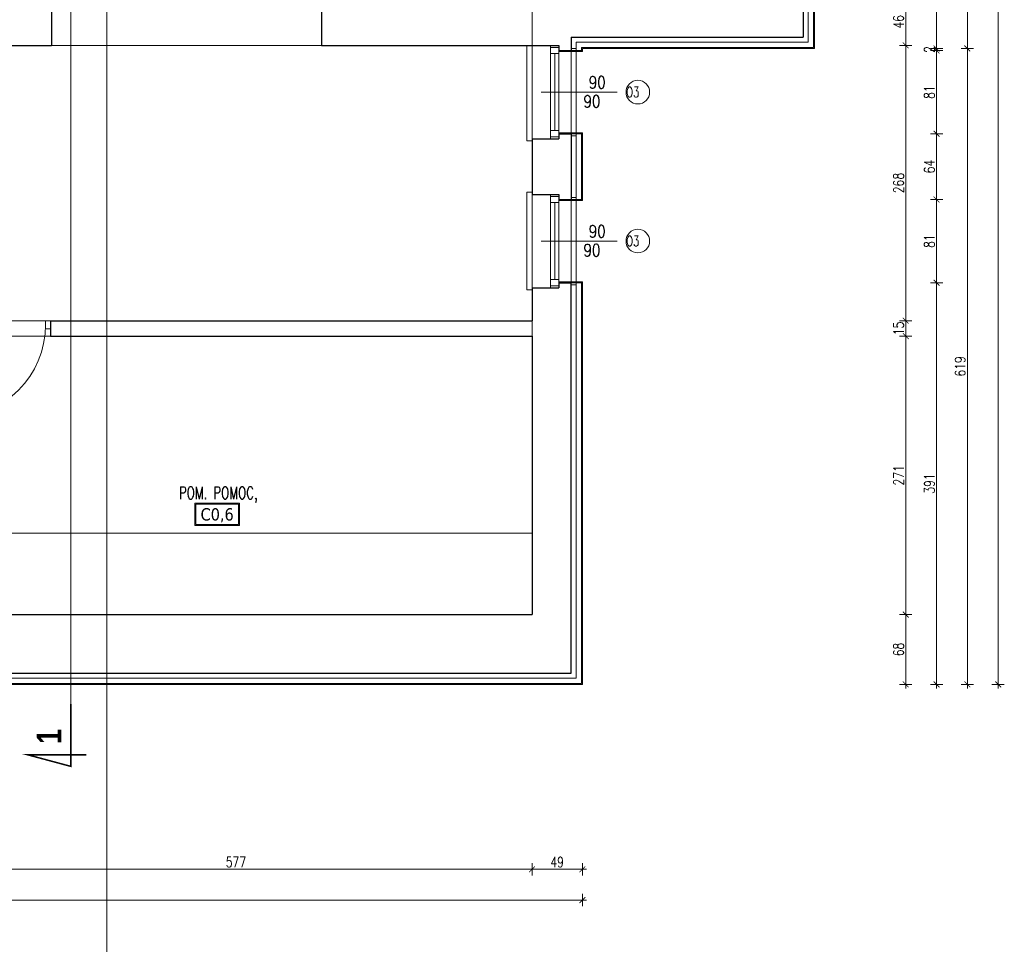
# Model space of a CAD drawing. Header units: millimetres. Extents: x 15214 to 140083, y -437840 to -79279.
# Tile 219 of 256: x 52681 to 53640, y -198336 to -197436. Entities that reach past the tile are written whole.
import ezdxf
from ezdxf.enums import TextEntityAlignment as Align

# ---------------------------------------------------------------- set-up
doc = ezdxf.new("R2010")
doc.units = ezdxf.units.MM
doc.linetypes.add('HIDDEN', pattern=[9.525, 6.35, -3.175])
doc.layers.get('0').update_dxf_attribs({"lineweight": 0})
for name, color, linetype, lineweight in [('! tynk', 21, 'Continuous', 0), ('A_wymiary', 7, 'Continuous', 5), ('Istn-cienka', 4, 'Continuous', 9), ('Istn-drzwi', 1, 'Continuous', 13), ('Istn-okna', 6, 'Continuous', 13), ('Istn-sciany', 3, 'Continuous', 30), ('Istn-widok', 1, 'Continuous', 15), ('Ocieplenie', 4, 'ZIGZAG', 5), ('Opis', 8, 'Continuous', 13), ('Opis_okna', 8, 'Continuous', 15), ('Opis_pom', 9, 'Continuous', 18)]:
    doc.layers.add(name, color=color, linetype=linetype, lineweight=lineweight)
doc.layers.add('Powierzchnia', color=140, linetype='Continuous', lineweight=5, plot=False)
doc.layers.add('ramki', color=66, linetype='Continuous', lineweight=9, plot=False)
doc.layers.add('Wyburzenia', color=7, linetype='Continuous', lineweight=13, true_color=0xb0b0b0)
doc.styles.add('ARCHETYP', font='romans.shx', dxfattribs={"height": 15})
doc.styles.add('ARIAL', font='tahoma.ttf')
doc.styles.add('SIMPLEX', font='simplex.shx', dxfattribs={"width": 0.77})
doc.styles.add('STYLE7', font='ARIALNB.TTF')
doc.styles.add('TXT', font='simplex.shx')
doc.linetypes.add('ZIGZAG', pattern='A,0.00254,-5.08,[131,ltypeshp.shx,S=5.08,R=0,X=-5.08,Y=0],-10.16,[131,ltypeshp.shx,S=5.08,R=180,X=5.08,Y=0],-5.08', length=20.32254)
doc.dimstyles.new('OL PB 100', dxfattribs={"dimscale": 4, "dimtxt": 2.5, "dimasz": 0.1, "dimexe": 10, "dimexo": 10, "dimgap": 0.5, "dimtad": 1, "dimdec": 1, "dimrnd": 0.5, "dimzin": 9, "dimdsep": 46, "dimtxsty": 'SIMPLEX', "dimblk": 'thick_MSz', "dimcen": 0.05, "dimdle": 8, "dimse1": 1, "dimse2": 1, "dimclrd": 256, "dimclre": 256, "dimclrt": 3, "dimadec": 1, "dimazin": 2, "dimtfac": 1, "dimtdec": 1, "dimtix": 1, "dimtofl": 0, "dimtmove": 2, "dimatfit": 3, "dimldrblk": 'thick_MSz', "dimfxl": 10, "dimfxlon": 1, "dimtolj": 1, "dimlwd": -1, "dimlwe": -1, "dimarcsym": 0})

# ---------------------------------------------------------------- blocks, each defined once
blk = doc.blocks.new('thick_MSz')
for p, q in [((-10, 0), (10, 0)), ((0, 15), (0, -15))]:
    blk.add_line(p, q)
at = {"const_width": 2, "elevation": 2}
blk.add_lwpolyline([(-7.1, -7.1), (7.1, 7.1)], dxfattribs=at)
blk = doc.blocks.new('*D461')
at = {"layer": 'A_wymiary', "transparency": 16777216}
blk.add_line((53633.71, -195636.99), (53633.71, -198082.19), dxfattribs=at)
at = {"layer": 'DEFPOINTS', "color": 0, "transparency": 16777216}
for p in [(53228.71, -195636.59), (53228.71, -198082.59), (53633.71, -198082.59)]:
    blk.add_point(p, dxfattribs=at)
at = {"layer": 'A_wymiary', "transparency": 16777216, "xscale": 0.4, "yscale": 0.4, "zscale": 0.4}
for p, rotation in [((53633.71, -195636.59), 90), ((53633.71, -198082.59), 270)]:
    blk.add_blockref('thick_MSz', p, dxfattribs=dict(at, rotation=rotation))
at = {"layer": 'A_wymiary', "color": 3, "transparency": 16777216, "insert": (53626.71, -196859.59), "char_height": 10, "attachment_point": 5, "rotation": 90, "style": 'SIMPLEX'}
blk.add_mtext('\\A1;2446', dxfattribs=at)
blk = doc.blocks.new('*D464')
at = {"layer": 'A_wymiary', "transparency": 16777216}
blk.add_line((53603.71, -196839.99), (53603.71, -197463.19), dxfattribs=at)
at = {"layer": 'DEFPOINTS', "color": 0, "transparency": 16777216}
for p in [(53513.71, -196839.59), (53454.71, -197463.59), (53603.71, -197463.59)]:
    blk.add_point(p, dxfattribs=at)
at = {"layer": 'A_wymiary', "transparency": 16777216, "xscale": 0.4, "yscale": 0.4, "zscale": 0.4}
for p, rotation in [((53603.71, -196839.59), 90), ((53603.71, -197463.59), 270)]:
    blk.add_blockref('thick_MSz', p, dxfattribs=dict(at, rotation=rotation))
at = {"layer": 'A_wymiary', "color": 3, "transparency": 16777216, "insert": (53596.71, -197151.59), "char_height": 10, "attachment_point": 5, "rotation": 90, "style": 'SIMPLEX'}
blk.add_mtext('\\A1;624', dxfattribs=at)
blk = doc.blocks.new('*D465')
at = {"layer": 'A_wymiary', "transparency": 16777216}
blk.add_line((53603.71, -197463.99), (53603.71, -198082.19), dxfattribs=at)
at = {"layer": 'DEFPOINTS', "color": 0, "transparency": 16777216}
for p in [(53454.71, -197463.59), (53454.71, -198082.59), (53603.71, -198082.59)]:
    blk.add_point(p, dxfattribs=at)
at = {"layer": 'A_wymiary', "transparency": 16777216, "xscale": 0.4, "yscale": 0.4, "zscale": 0.4}
for p, rotation in [((53603.71, -197463.59), 90), ((53603.71, -198082.59), 270)]:
    blk.add_blockref('thick_MSz', p, dxfattribs=dict(at, rotation=rotation))
at = {"layer": 'A_wymiary', "color": 3, "transparency": 16777216, "insert": (53596.71, -197773.09), "char_height": 10, "attachment_point": 5, "rotation": 90, "style": 'SIMPLEX'}
blk.add_mtext('\\A1;619', dxfattribs=at)
blk = doc.blocks.new('*D480')
at = {"layer": 'A_wymiary', "transparency": 16777216}
blk.add_line((53573.71, -196839.99), (53573.71, -197463.19), dxfattribs=at)
at = {"layer": 'DEFPOINTS', "color": 0, "transparency": 16777216}
for p in [(53513.71, -196839.59), (53454.71, -197463.59), (53573.71, -197463.59)]:
    blk.add_point(p, dxfattribs=at)
at = {"layer": 'A_wymiary', "transparency": 16777216, "xscale": 0.4, "yscale": 0.4, "zscale": 0.4}
for p, rotation in [((53573.71, -196839.59), 90), ((53573.71, -197463.59), 270)]:
    blk.add_blockref('thick_MSz', p, dxfattribs=dict(at, rotation=rotation))
at = {"layer": 'A_wymiary', "color": 3, "transparency": 16777216, "insert": (53566.71, -197151.59), "char_height": 10, "attachment_point": 5, "rotation": 90, "style": 'SIMPLEX'}
blk.add_mtext('\\A1;624', dxfattribs=at)
blk = doc.blocks.new('*D481')
at = {"layer": 'A_wymiary', "transparency": 16777216}
for p, q in [((53573.71, -197463.19), (53573.71, -197462.79)), ((53573.71, -197465.99), (53573.71, -197466.39))]:
    blk.add_line(p, q, dxfattribs=at)
at = {"layer": 'DEFPOINTS', "color": 0, "transparency": 16777216}
for p in [(53217.71, -197465.59), (53454.71, -197463.59), (53573.71, -197465.59)]:
    blk.add_point(p, dxfattribs=at)
at = {"layer": 'A_wymiary', "transparency": 16777216, "xscale": 0.4, "yscale": 0.4, "zscale": 0.4}
for p, rotation in [((53573.71, -197463.59), 270), ((53573.71, -197465.59), 90)]:
    blk.add_blockref('thick_MSz', p, dxfattribs=dict(at, rotation=rotation))
at = {"layer": 'A_wymiary', "color": 3, "transparency": 16777216, "insert": (53566.71, -197464.59), "char_height": 10, "attachment_point": 5, "rotation": 90, "style": 'SIMPLEX'}
blk.add_mtext('\\A1;2', dxfattribs=at)
blk = doc.blocks.new('*D482')
at = {"layer": 'A_wymiary', "transparency": 16777216}
blk.add_line((53573.71, -197465.99), (53573.71, -197546.19), dxfattribs=at)
at = {"layer": 'DEFPOINTS', "color": 0, "transparency": 16777216}
for p in [(53217.71, -197465.59), (53217.71, -197546.59), (53573.71, -197546.59)]:
    blk.add_point(p, dxfattribs=at)
at = {"layer": 'A_wymiary', "transparency": 16777216, "xscale": 0.4, "yscale": 0.4, "zscale": 0.4}
for p, rotation in [((53573.71, -197465.59), 90), ((53573.71, -197546.59), 270)]:
    blk.add_blockref('thick_MSz', p, dxfattribs=dict(at, rotation=rotation))
at = {"layer": 'A_wymiary', "color": 3, "transparency": 16777216, "insert": (53566.71, -197506.09), "char_height": 10, "attachment_point": 5, "rotation": 90, "style": 'SIMPLEX'}
blk.add_mtext('\\A1;81', dxfattribs=at)
blk = doc.blocks.new('*D483')
at = {"layer": 'A_wymiary', "transparency": 16777216}
blk.add_line((53573.71, -197546.99), (53573.71, -197610.19), dxfattribs=at)
at = {"layer": 'DEFPOINTS', "color": 0, "transparency": 16777216}
for p in [(53217.71, -197546.59), (53217.71, -197610.59), (53573.71, -197610.59)]:
    blk.add_point(p, dxfattribs=at)
at = {"layer": 'A_wymiary', "transparency": 16777216, "xscale": 0.4, "yscale": 0.4, "zscale": 0.4}
for p, rotation in [((53573.71, -197546.59), 90), ((53573.71, -197610.59), 270)]:
    blk.add_blockref('thick_MSz', p, dxfattribs=dict(at, rotation=rotation))
at = {"layer": 'A_wymiary', "color": 3, "transparency": 16777216, "insert": (53566.71, -197578.59), "char_height": 10, "attachment_point": 5, "rotation": 90, "style": 'SIMPLEX'}
blk.add_mtext('\\A1;64', dxfattribs=at)
blk = doc.blocks.new('*D484')
at = {"layer": 'A_wymiary', "transparency": 16777216}
blk.add_line((53573.71, -197610.99), (53573.71, -197691.19), dxfattribs=at)
at = {"layer": 'DEFPOINTS', "color": 0, "transparency": 16777216}
for p in [(53217.71, -197610.59), (53217.71, -197691.59), (53573.71, -197691.59)]:
    blk.add_point(p, dxfattribs=at)
at = {"layer": 'A_wymiary', "transparency": 16777216, "xscale": 0.4, "yscale": 0.4, "zscale": 0.4}
for p, rotation in [((53573.71, -197610.59), 90), ((53573.71, -197691.59), 270)]:
    blk.add_blockref('thick_MSz', p, dxfattribs=dict(at, rotation=rotation))
at = {"layer": 'A_wymiary', "color": 3, "transparency": 16777216, "insert": (53566.71, -197651.09), "char_height": 10, "attachment_point": 5, "rotation": 90, "style": 'SIMPLEX'}
blk.add_mtext('\\A1;81', dxfattribs=at)
blk = doc.blocks.new('*D485')
at = {"layer": 'A_wymiary', "transparency": 16777216}
blk.add_line((53573.71, -197691.99), (53573.71, -198082.19), dxfattribs=at)
at = {"layer": 'DEFPOINTS', "color": 0, "transparency": 16777216}
for p in [(53217.71, -197691.59), (53228.71, -198082.59), (53573.71, -198082.59)]:
    blk.add_point(p, dxfattribs=at)
at = {"layer": 'A_wymiary', "transparency": 16777216, "xscale": 0.4, "yscale": 0.4, "zscale": 0.4}
for p, rotation in [((53573.71, -197691.59), 90), ((53573.71, -198082.59), 270)]:
    blk.add_blockref('thick_MSz', p, dxfattribs=dict(at, rotation=rotation))
at = {"layer": 'A_wymiary', "color": 3, "transparency": 16777216, "insert": (53566.71, -197887.09), "char_height": 10, "attachment_point": 5, "rotation": 90, "style": 'SIMPLEX'}
blk.add_mtext('\\A1;391', dxfattribs=at)
blk = doc.blocks.new('*D486')
at = {"layer": 'A_wymiary', "transparency": 16777216}
blk.add_line((51956.11, -198292.59), (53228.31, -198292.59), dxfattribs=at)
at = {"layer": 'DEFPOINTS', "color": 0, "transparency": 16777216}
for p in [(51955.71, -198082.59), (53228.71, -198082.59), (53228.71, -198292.59)]:
    blk.add_point(p, dxfattribs=at)
at = {"layer": 'A_wymiary', "transparency": 16777216, "xscale": 0.4, "yscale": 0.4, "zscale": 0.4, "rotation": 180}
blk.add_blockref('thick_MSz', (51955.71, -198292.59), dxfattribs=at)
at = {"layer": 'A_wymiary', "transparency": 16777216, "xscale": 0.4, "yscale": 0.4, "zscale": 0.4}
blk.add_blockref('thick_MSz', (53228.71, -198292.59), dxfattribs=at)
at = {"layer": 'A_wymiary', "color": 3, "transparency": 16777216, "insert": (52592.21, -198285.59), "char_height": 10, "attachment_point": 5, "style": 'SIMPLEX'}
blk.add_mtext('\\A1;1273', dxfattribs=at)
blk = doc.blocks.new('*D493')
at = {"layer": 'A_wymiary', "transparency": 16777216}
blk.add_line((53543.71, -197414.99), (53543.71, -197460.19), dxfattribs=at)
at = {"layer": 'DEFPOINTS', "color": 0, "transparency": 16777216}
for p in [(53167.71, -197414.59), (53167.71, -197460.59), (53543.71, -197460.59)]:
    blk.add_point(p, dxfattribs=at)
at = {"layer": 'A_wymiary', "transparency": 16777216, "xscale": 0.4, "yscale": 0.4, "zscale": 0.4}
for p, rotation in [((53543.71, -197414.59), 90), ((53543.71, -197460.59), 270)]:
    blk.add_blockref('thick_MSz', p, dxfattribs=dict(at, rotation=rotation))
at = {"layer": 'A_wymiary', "color": 3, "transparency": 16777216, "insert": (53536.71, -197437.59), "char_height": 10, "attachment_point": 5, "rotation": 90, "style": 'SIMPLEX'}
blk.add_mtext('\\A1;46', dxfattribs=at)
blk = doc.blocks.new('*D494')
at = {"layer": 'A_wymiary', "transparency": 16777216}
blk.add_line((53543.71, -197460.99), (53543.71, -197728.19), dxfattribs=at)
at = {"layer": 'DEFPOINTS', "color": 0, "transparency": 16777216}
for p in [(53167.71, -197460.59), (53179.71, -197728.59), (53543.71, -197728.59)]:
    blk.add_point(p, dxfattribs=at)
at = {"layer": 'A_wymiary', "transparency": 16777216, "xscale": 0.4, "yscale": 0.4, "zscale": 0.4}
for p, rotation in [((53543.71, -197460.59), 90), ((53543.71, -197728.59), 270)]:
    blk.add_blockref('thick_MSz', p, dxfattribs=dict(at, rotation=rotation))
at = {"layer": 'A_wymiary', "color": 3, "transparency": 16777216, "insert": (53536.71, -197594.59), "char_height": 10, "attachment_point": 5, "rotation": 90, "style": 'SIMPLEX'}
blk.add_mtext('\\A1;268', dxfattribs=at)
blk = doc.blocks.new('*D495')
at = {"layer": 'A_wymiary', "transparency": 16777216}
blk.add_line((53543.71, -197728.99), (53543.71, -197743.19), dxfattribs=at)
at = {"layer": 'DEFPOINTS', "color": 0, "transparency": 16777216}
for p in [(53179.71, -197728.59), (53179.71, -197743.59), (53543.71, -197743.59)]:
    blk.add_point(p, dxfattribs=at)
at = {"layer": 'A_wymiary', "transparency": 16777216, "xscale": 0.4, "yscale": 0.4, "zscale": 0.4}
for p, rotation in [((53543.71, -197728.59), 90), ((53543.71, -197743.59), 270)]:
    blk.add_blockref('thick_MSz', p, dxfattribs=dict(at, rotation=rotation))
at = {"layer": 'A_wymiary', "color": 3, "transparency": 16777216, "insert": (53536.71, -197736.09), "char_height": 10, "attachment_point": 5, "rotation": 90, "style": 'SIMPLEX'}
blk.add_mtext('\\A1;15', dxfattribs=at)
blk = doc.blocks.new('*D496')
at = {"layer": 'A_wymiary', "transparency": 16777216}
blk.add_line((53543.71, -197743.99), (53543.71, -198014.19), dxfattribs=at)
at = {"layer": 'DEFPOINTS', "color": 0, "transparency": 16777216}
for p in [(53179.71, -197743.59), (53179.71, -198014.59), (53543.71, -198014.59)]:
    blk.add_point(p, dxfattribs=at)
at = {"layer": 'A_wymiary', "transparency": 16777216, "xscale": 0.4, "yscale": 0.4, "zscale": 0.4}
for p, rotation in [((53543.71, -197743.59), 90), ((53543.71, -198014.59), 270)]:
    blk.add_blockref('thick_MSz', p, dxfattribs=dict(at, rotation=rotation))
at = {"layer": 'A_wymiary', "color": 3, "transparency": 16777216, "insert": (53536.71, -197879.09), "char_height": 10, "attachment_point": 5, "rotation": 90, "style": 'SIMPLEX'}
blk.add_mtext('\\A1;271', dxfattribs=at)
blk = doc.blocks.new('*D497')
at = {"layer": 'A_wymiary', "transparency": 16777216}
blk.add_line((53543.71, -198014.99), (53543.71, -198082.19), dxfattribs=at)
at = {"layer": 'DEFPOINTS', "color": 0, "transparency": 16777216}
for p in [(53179.71, -198014.59), (53179.71, -198082.59), (53543.71, -198082.59)]:
    blk.add_point(p, dxfattribs=at)
at = {"layer": 'A_wymiary', "transparency": 16777216, "xscale": 0.4, "yscale": 0.4, "zscale": 0.4}
for p, rotation in [((53543.71, -198014.59), 90), ((53543.71, -198082.59), 270)]:
    blk.add_blockref('thick_MSz', p, dxfattribs=dict(at, rotation=rotation))
at = {"layer": 'A_wymiary', "color": 3, "transparency": 16777216, "insert": (53536.71, -198048.59), "char_height": 10, "attachment_point": 5, "rotation": 90, "style": 'SIMPLEX'}
blk.add_mtext('\\A1;68', dxfattribs=at)
blk = doc.blocks.new('*D501')
at = {"layer": 'A_wymiary', "transparency": 16777216}
blk.add_line((52603.11, -198262.59), (53179.31, -198262.59), dxfattribs=at)
at = {"layer": 'DEFPOINTS', "color": 0, "transparency": 16777216}
for p in [(52602.71, -198014.59), (53179.71, -198014.59), (53179.71, -198262.59)]:
    blk.add_point(p, dxfattribs=at)
at = {"layer": 'A_wymiary', "transparency": 16777216, "xscale": 0.4, "yscale": 0.4, "zscale": 0.4, "rotation": 180}
blk.add_blockref('thick_MSz', (52602.71, -198262.59), dxfattribs=at)
at = {"layer": 'A_wymiary', "transparency": 16777216, "xscale": 0.4, "yscale": 0.4, "zscale": 0.4}
blk.add_blockref('thick_MSz', (53179.71, -198262.59), dxfattribs=at)
at = {"layer": 'A_wymiary', "color": 3, "transparency": 16777216, "insert": (52891.21, -198255.59), "char_height": 10, "attachment_point": 5, "style": 'SIMPLEX'}
blk.add_mtext('\\A1;577', dxfattribs=at)
blk = doc.blocks.new('*D502')
at = {"layer": 'A_wymiary', "transparency": 16777216}
blk.add_line((53180.11, -198262.59), (53228.31, -198262.59), dxfattribs=at)
at = {"layer": 'DEFPOINTS', "color": 0, "transparency": 16777216}
for p in [(53179.71, -198014.59), (53228.71, -198082.59), (53228.71, -198262.59)]:
    blk.add_point(p, dxfattribs=at)
at = {"layer": 'A_wymiary', "transparency": 16777216, "xscale": 0.4, "yscale": 0.4, "zscale": 0.4, "rotation": 180}
blk.add_blockref('thick_MSz', (53179.71, -198262.59), dxfattribs=at)
at = {"layer": 'A_wymiary', "transparency": 16777216, "xscale": 0.4, "yscale": 0.4, "zscale": 0.4}
blk.add_blockref('thick_MSz', (53228.71, -198262.59), dxfattribs=at)
at = {"layer": 'A_wymiary', "color": 3, "transparency": 16777216, "insert": (53204.21, -198255.59), "char_height": 10, "attachment_point": 5, "style": 'SIMPLEX'}
blk.add_mtext('\\A1;49', dxfattribs=at)

msp = doc.modelspace()

# ---------------------------------------------------------------- linework, layer by layer
at = {"layer": '! tynk'}
for points in [[(53227.71142, -197466.5883), (53227.71142, -197462.5883), (53453.71142, -197462.5883), (53453.71142, -196839.5883)], [(53228.71142, -197466.5883), (53228.71142, -197463.5883), (53454.71142, -197463.5883), (53454.71142, -196839.5883)], [(51955.71142, -197106.0883), (51955.71142, -198082.5883), (53228.71142, -198082.5883), (53228.71142, -197690.5883)], [(51956.71142, -197106.0883), (51956.71142, -198081.5883), (53227.71142, -198081.5883), (53227.71142, -197690.5883)], [(53205.71142, -197466.5883), (53228.71142, -197466.5883)], [(53217.71142, -197465.5883), (53228.71142, -197465.5883)], [(53205.71142, -197545.5883), (53228.71142, -197545.5883)], [(53217.71142, -197546.5883), (53228.71142, -197546.5883)], [(53227.71142, -197611.5883), (53227.71142, -197545.5883)], [(53228.71142, -197611.5883), (53228.71142, -197545.5883)], [(53217.71142, -197610.5883), (53228.71142, -197610.5883)], [(53205.71142, -197611.5883), (53228.71142, -197611.5883)], [(53205.71142, -197690.5883), (53228.71142, -197690.5883)], [(53217.71142, -197691.5883), (53228.71142, -197691.5883)]]:
    msp.add_lwpolyline(points, dxfattribs=at)
msp.add_lwpolyline([(51966.71142, -195625.5883), (51966.71142, -198071.5883), (53217.71142, -198071.5883), (53217.71142, -197452.5883), (53443.71142, -197452.5883), (53443.71142, -196839.5883)])
at = {"layer": 'Istn-cienka', "linetype": 'HIDDEN', "ltscale": 2}
for points in [[(53179.71142, -197460.5883), (53179.71142, -197551.5883)], [(53217.71142, -197546.5883), (53217.71142, -197465.5883)], [(53179.71142, -197605.5883), (53179.71142, -197696.5883)], [(53217.71142, -197691.5883), (53217.71142, -197610.5883)]]:
    msp.add_lwpolyline(points, dxfattribs=at)
at = {"layer": 'Istn-drzwi'}
msp.add_lwpolyline([(52705.71142, -197728.5883), (52710.71142, -197728.5883), (52710.71142, -197736.5883), (52705.71142, -197736.5883)], close=True, dxfattribs=at)
msp.add_arc((52615.71142, -197732.5883), 90, 269.99999996, 359.99999996, dxfattribs=at)
at = {"layer": 'Istn-okna'}
for points in [[(53197.71142, -197460.5883), (53197.71142, -197551.5883)], [(53205.71142, -197460.5883), (53205.71142, -197551.5883)], [(53201.71142, -197468.5883), (53201.71142, -197543.5883)], [(53197.71142, -197605.5883), (53197.71142, -197696.5883)], [(53205.71142, -197605.5883), (53205.71142, -197696.5883)], [(53201.71142, -197613.5883), (53201.71142, -197688.5883)]]:
    msp.add_lwpolyline(points, dxfattribs=at)
for points in [[(53205.71142, -197462.5883), (53205.71142, -197468.5883), (53197.71142, -197468.5883), (53197.71142, -197462.5883)], [(53205.71142, -197543.5883), (53205.71142, -197549.5883), (53197.71142, -197549.5883), (53197.71142, -197543.5883)], [(53205.71142, -197607.5883), (53205.71142, -197613.5883), (53197.71142, -197613.5883), (53197.71142, -197607.5883)], [(53205.71142, -197688.5883), (53205.71142, -197694.5883), (53197.71142, -197694.5883), (53197.71142, -197688.5883)]]:
    msp.add_lwpolyline(points, close=True, dxfattribs=at)
at = {"layer": 'Istn-sciany'}
for points in [[(51966.71142, -195627.5883), (51966.71142, -198071.5883), (53217.71142, -198071.5883), (53217.71142, -197691.5883)], [(53443.71142, -196839.5883), (53443.71142, -197452.5883)], [(52711.71142, -197414.5883), (52711.71142, -197460.5883)], [(52974.71142, -197414.5883), (52974.71142, -197460.5883)], [(53217.71142, -197452.5883), (53217.71142, -197465.5883)], [(53217.71142, -197452.5883), (53443.71142, -197452.5883)], [(52504.71142, -197460.5883), (52711.71142, -197460.5883)], [(52974.71142, -197460.5883), (53179.71142, -197460.5883)], [(53179.71142, -197460.5883), (53205.71142, -197460.5883)], [(53205.71142, -197460.5883), (53205.71142, -197465.5883)], [(53205.71142, -197465.5883), (53217.71142, -197465.5883)], [(53205.71142, -197465.5883), (53217.71142, -197465.5883)], [(53179.71142, -197551.5883), (53179.71142, -197605.5883)], [(53179.71142, -197551.5883), (53205.71142, -197551.5883)], [(53205.71142, -197546.5883), (53205.71142, -197551.5883)], [(53205.71142, -197546.5883), (53217.71142, -197546.5883)], [(53205.71142, -197546.5883), (53217.71142, -197546.5883)], [(53217.71142, -197546.5883), (53217.71142, -197610.5883)], [(53217.71142, -197546.5883), (53217.71142, -197610.5883)], [(53179.71142, -197605.5883), (53205.71142, -197605.5883)], [(53205.71142, -197605.5883), (53205.71142, -197610.5883)], [(53205.71142, -197610.5883), (53217.71142, -197610.5883)], [(53179.71142, -197696.5883), (53179.71142, -197728.5883)], [(53179.71142, -197696.5883), (53205.71142, -197696.5883)], [(53205.71142, -197691.5883), (53205.71142, -197696.5883)], [(53205.71142, -197691.5883), (53217.71142, -197691.5883)], [(52710.71142, -197728.5883), (53179.71142, -197728.5883)], [(52710.71142, -197728.5883), (52710.71142, -197743.5883)], [(52710.71142, -197743.5883), (53179.71142, -197743.5883)], [(53179.71142, -197743.5883), (53179.71142, -198014.5883)], [(52602.71142, -198014.5883), (53179.71142, -198014.5883)]]:
    msp.add_lwpolyline(points, dxfattribs=at)
at = {"layer": 'Istn-widok'}
for points in [[(53179.71142, -197460.5883), (53179.71142, -197414.5883)], [(53174.71142, -197460.5883), (53174.71142, -197553.5883)], [(53217.71142, -197463.5883), (53222.71142, -197463.5883)], [(53222.71142, -197548.5883), (53222.71142, -197463.5883)], [(53179.71142, -197553.5883), (53174.71142, -197553.5883)], [(53217.71142, -197548.5883), (53222.71142, -197548.5883)], [(53174.71142, -197603.5883), (53174.71142, -197698.5883)], [(53179.71142, -197603.5883), (53174.71142, -197603.5883)], [(53217.71142, -197608.5883), (53222.71142, -197608.5883)], [(53222.71142, -197693.5883), (53222.71142, -197608.5883)], [(53217.71142, -197693.5883), (53222.71142, -197693.5883)], [(53179.71142, -197698.5883), (53174.71142, -197698.5883)], [(53179.71142, -197728.5883), (53179.71142, -197743.5883)]]:
    msp.add_lwpolyline(points, dxfattribs=at)
at = {"layer": 'Istn-widok', "linetype": 'HIDDEN', "ltscale": 3}
msp.add_lwpolyline([(52974.71142, -197460.5883), (52711.71142, -197460.5883)], dxfattribs=at)
at = {"layer": 'Ocieplenie', "linetype": 'ZIGZAG', "ltscale": 0.75}
for points in [[(53222.71142, -197466.5883), (53222.71142, -197457.5883), (53448.71142, -197457.5883), (53448.71142, -196839.5883)], [(51961.71142, -197106.0883), (51961.71142, -198076.5883), (53222.71142, -198076.5883), (53222.71142, -197690.5883)], [(53222.71142, -197611.5883), (53222.71142, -197545.5883)]]:
    msp.add_lwpolyline(points, dxfattribs=at)
at = {"layer": 'Opis', "color": 8}
for points in [[(53188.55254, -197506.0883), (53262.71172, -197506.0883)], [(53188.55254, -197651.0883), (53262.71172, -197651.0883)]]:
    msp.add_lwpolyline(points, dxfattribs=at)
at = {"layer": 'Opis', "color": 2, "const_width": 1.44}
msp.add_lwpolyline([(52730.37796, -198101.57453), (52730.37796, -198162.40013), (52688.31332, -198151.12894), (52745.58436, -198151.12894)], dxfattribs=at)
msp.add_lwpolyline([(52730.37796, -198101.57453), (52730.37796, -198162.40013), (52688.31332, -198151.12894), (52745.58436, -198151.12894)], dxfattribs=at)
at = {"layer": 'Opis_okna'}
for centre in [(53282.71142, -197506.0883), (53282.71142, -197651.0883)]:
    msp.add_circle(centre, 11.5, dxfattribs=at)
at = {"layer": 'Opis_pom', "ltscale": 0.7}
for points in [[(52851.17793, -197927.95354), (52894.69793, -197927.95354), (52894.69793, -197906.19354), (52851.17793, -197906.19354)], [(52852.26593, -197926.86554), (52893.60993, -197926.86554), (52893.60993, -197907.28154), (52852.26593, -197907.28154)]]:
    msp.add_lwpolyline(points, close=True, dxfattribs=at)
at = {"layer": 'Powierzchnia'}
for points in [[(52010.71142, -197460.5883), (53179.71142, -197460.5883), (53179.71142, -197728.5883), (52010.71142, -197728.5883)], [(53179.71142, -198014.5883), (52602.71142, -198014.5883), (52602.71142, -197743.5883), (53179.71142, -197743.5883)]]:
    msp.add_lwpolyline(points, close=True, dxfattribs=at)
at = {"layer": 'ramki'}
msp.add_lwpolyline([(48565.42916, -197114.84055), (52765.42916, -197114.84055), (52765.42916, -200084.84055), (48565.42916, -200084.84055)], close=True, dxfattribs=at)
at = {"layer": 'Wyburzenia'}
for points in [[(52730.37796, -193768.56715), (52730.37796, -198101.57453)], [(52010.71142, -197935.52521), (53180.21142, -197935.52521)]]:
    msp.add_lwpolyline(points, dxfattribs=at)

# ---------------------------------------------------------------- texts
at = {"layer": 'Opis', "color": 8, "style": 'ARCHETYP', "width": 0.8}
for p in [(53234.90262, -197502.6249), (53229.79104, -197520.99328), (53234.90262, -197647.6249), (53229.79104, -197665.99328)]:
    msp.add_text('90', height=12, dxfattribs=at).set_placement(p)
at = {"layer": 'Opis', "color": 9, "style": 'STYLE7', "text_generation_flag": 6, "width": 0.95}
msp.add_text('1', height=24, rotation=270.00000016, dxfattribs=at).set_placement((52720.99409, -198140.55527))
at = {"layer": 'Opis_okna', "style": 'ARCHETYP', "width": 0.7}
for p in [(53271.50311, -197511.00998), (53271.50311, -197656.00998)]:
    msp.add_text('O3', height=10, dxfattribs=at).set_placement(p)
at = {"layer": 'Opis_pom', "ltscale": 0.7, "style": 'TXT', "width": 0.7}
msp.add_text('POM. POMOC,', height=12, dxfattribs=at).set_placement((52874.05306, -197902.14722), align=Align.CENTER)
at = {"layer": 'Opis_pom', "ltscale": 0.7, "style": 'ARIAL'}
msp.add_attdef('C0,6', text='', height=11.968, dxfattribs=at).set_placement((52872.93793, -197917.07354), align=Align.MIDDLE_CENTER)

# ---------------------------------------------------------------- dimensions: what is measured, and where the dimension line sits
at = {"layer": 'A_wymiary'}
for base, p1, p2, picture, middle in [((53633.71142, -198082.5883), (53228.71142, -195636.5883), (53228.71142, -198082.5883), '*D461', (53626.71142, -196859.5883)), ((53603.71142, -197463.5883), (53513.71142, -196839.5883), (53454.71142, -197463.5883), '*D464', (53596.71142, -197151.5883)), ((53573.71142, -197463.5883), (53513.71142, -196839.5883), (53454.71142, -197463.5883), '*D480', (53566.71142, -197151.5883)), ((53543.71142, -197460.5883), (53167.71142, -197414.5883), (53167.71142, -197460.5883), '*D493', (53536.71142, -197437.5883)), ((53543.71142, -197728.5883), (53167.71142, -197460.5883), (53179.71142, -197728.5883), '*D494', (53536.71142, -197594.5883)), ((53573.71142, -197465.5883), (53454.71142, -197463.5883), (53217.71142, -197465.5883), '*D481', (53566.71142, -197464.5883)), ((53573.71142, -197546.5883), (53217.71142, -197465.5883), (53217.71142, -197546.5883), '*D482', (53566.71142, -197506.0883)), ((53603.71142, -198082.5883), (53454.71142, -197463.5883), (53454.71142, -198082.5883), '*D465', (53596.71142, -197773.0883)), ((53573.71142, -197610.5883), (53217.71142, -197546.5883), (53217.71142, -197610.5883), '*D483', (53566.71142, -197578.5883)), ((53573.71142, -197691.5883), (53217.71142, -197610.5883), (53217.71142, -197691.5883), '*D484', (53566.71142, -197651.0883)), ((53573.71142, -198082.5883), (53217.71142, -197691.5883), (53228.71142, -198082.5883), '*D485', (53566.71142, -197887.0883)), ((53543.71142, -197743.5883), (53179.71142, -197728.5883), (53179.71142, -197743.5883), '*D495', (53536.71142, -197736.0883)), ((53543.71142, -198014.5883), (53179.71142, -197743.5883), (53179.71142, -198014.5883), '*D496', (53536.71142, -197879.0883)), ((53543.71142, -198082.5883), (53179.71142, -198014.5883), (53179.71142, -198082.5883), '*D497', (53536.71142, -198048.5883))]:
    dim = msp.add_linear_dim(base=base, p1=p1, p2=p2, angle=90, dimstyle='OL PB 100', dxfattribs=at)
    dim.commit()
    dim.dimension.update_dxf_attribs({"geometry": picture, "text_midpoint": middle})
for base, p1, p2, picture, middle in [((53179.71142, -198262.5883), (52602.71142, -198014.5883), (53179.71142, -198014.5883), '*D501', (52891.21142, -198255.5883)), ((53228.71142, -198262.5883), (53179.71142, -198014.5883), (53228.71142, -198082.5883), '*D502', (53204.21142, -198255.5883)), ((53228.71142, -198292.5883), (51955.71142, -198082.5883), (53228.71142, -198082.5883), '*D486', (52592.21142, -198285.5883))]:
    dim = msp.add_linear_dim(base=base, p1=p1, p2=p2, dimstyle='OL PB 100', dxfattribs=at)
    dim.commit()
    dim.dimension.update_dxf_attribs({"geometry": picture, "text_midpoint": middle})

doc.saveas('drawing.dxf')
